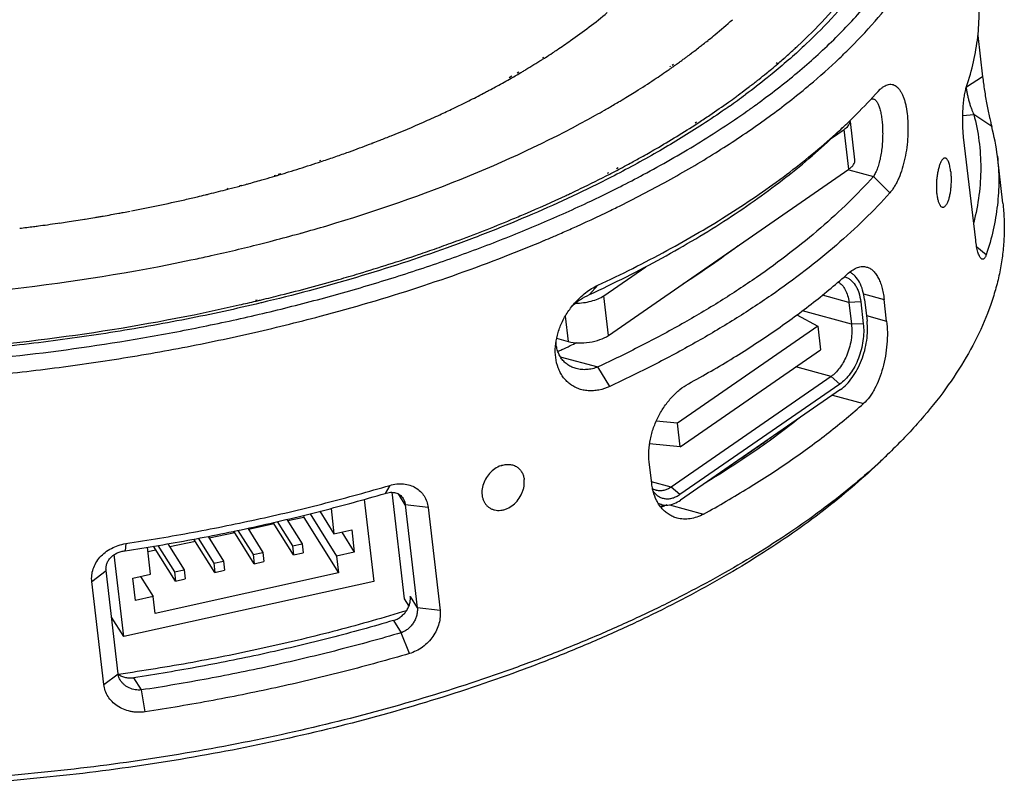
# Model space of a CAD drawing. Header units: inches. Extents: x -68 to 187, y 12 to 135.
# Tile 4 of 10: x -43 to -19, y 62 to 81. Entities that reach past the tile are written whole.
import ezdxf

# ---------------------------------------------------------------- set-up
doc = ezdxf.new("R2010")
doc.units = ezdxf.units.IN
doc.header["$LTSCALE"] = 1.21
doc.header["$MEASUREMENT"] = 0
doc.layers.get('0').update_dxf_attribs({"linetype": 'CONTINUOUS'})

msp = doc.modelspace()

# ---------------------------------------------------------------- linework, layer by layer
at = {"color": 7, "linetype": 'Continuous'}
for p, q in [((-26.351, 80.116), (-26.325, 80.134)), ((-26.349, 80.115), (-26.325, 80.134)), ((-19.778, 80.231), (-19.66, 79.224)), ((-30.374, 79.695), (-30.351, 79.709)), ((-30.333, 79.683), (-30.311, 79.697)), ((-23.15, 79.675), (-23.108, 79.717)), ((-23.15, 79.675), (-23.107, 79.717)), ((-27.279, 79.474), (-27.264, 79.485)), ((-27.221, 79.459), (-27.207, 79.47)), ((-27.22, 79.515), (-27.192, 79.535)), ((-27.163, 79.5), (-27.136, 79.52)), ((-24.69, 79.551), (-24.666, 79.574)), ((-24.652, 79.544), (-24.625, 79.566)), ((-31.188, 79.212), (-31.128, 79.247)), ((-31.142, 79.195), (-31.08, 79.23)), ((-31, 79.323), (-30.959, 79.347)), ((-30.95, 79.306), (-30.909, 79.33)), ((-19.66, 79.224), (-20.055, 78.976)), ((-22.205, 78.872), (-22.155, 78.924)), ((-28.492, 78.635), (-28.441, 78.67)), ((-28.492, 78.635), (-28.436, 78.669)), ((-20.143, 78.288), (-19.876, 78.311)), ((-19.439, 78.016), (-19.876, 78.311)), ((-26.659, 78.107), (-26.625, 78.13)), ((-26.61, 78.092), (-26.575, 78.115)), ((-23.338, 77.734), (-23.03, 77.947)), ((-23.231, 77.834), (-22.921, 78.131)), ((-22.917, 76.977), (-23.03, 77.947)), ((-22.887, 78.128), (-22.884, 78.165)), ((-22.772, 77.207), (-22.88, 78.135)), ((-19.829, 75.248), (-20.122, 77.759)), ((-34.538, 77.607), (-34.511, 77.616)), ((-34.537, 77.606), (-34.511, 77.616)), ((-19.167, 76.145), (-19.301, 77.291)), ((-35.803, 77.188), (-35.779, 77.196)), ((-35.771, 77.163), (-35.747, 77.171)), ((-28.578, 76.993), (-28.533, 77.016)), ((-28.526, 76.971), (-28.481, 76.995)), ((-28.481, 76.995), (-28.433, 77.02)), ((-36.956, 76.79), (-36.9, 76.807)), ((-36.914, 76.821), (-36.886, 76.83)), ((-36.9, 76.807), (-36.871, 76.816)), ((-36.816, 76.853), (-36.754, 76.874)), ((-36.799, 76.837), (-36.735, 76.856)), ((-36.617, 76.892), (-36.563, 76.908)), ((-28.796, 76.879), (-28.768, 76.893)), ((-28.775, 72.925), (-22.917, 76.977)), ((-28.744, 76.857), (-28.716, 76.871)), ((-22.921, 76.963), (-22.32, 76.8)), ((-21.917, 76.404), (-22.32, 76.8)), ((-38.062, 76.509), (-38.042, 76.514)), ((-37.761, 76.58), (-37.715, 76.591)), ((-37.75, 76.567), (-37.704, 76.579)), ((-38.045, 76.489), (-38.026, 76.494)), ((-41.332, 75.792), (-41.279, 75.801)), ((-42.184, 75.66), (-42.143, 75.666)), ((-41.536, 75.759), (-41.521, 75.761)), ((-30.347, 75.235), (-30.343, 75.237)), ((-30.347, 75.235), (-30.343, 75.237)), ((-19.572, 74.892), (-19.803, 75.077)), ((-38.945, 74.764), (-38.844, 74.785)), ((-28.888, 73.894), (-27.867, 74.601)), ((-29.031, 74.15), (-29.238, 73.919)), ((-28.775, 72.925), (-28.888, 73.894)), ((-22.916, 73.731), (-23.563, 73.906)), ((-22.561, 73.94), (-22.058, 73.804)), ((-37.372, 73.782), (-37.334, 73.79)), ((-37.359, 73.763), (-37.321, 73.772)), ((-37.221, 73.723), (-37.24, 73.718)), ((-37.221, 73.723), (-37.24, 73.719)), ((-22.628, 73.741), (-22.916, 73.731)), ((-22.916, 73.731), (-22.854, 73.202)), ((-22.628, 73.741), (-22.566, 73.212)), ((-22.536, 73.804), (-22.474, 73.275)), ((-21.997, 73.275), (-22.058, 73.804)), ((-29.824, 73.397), (-29.752, 72.778)), ((-24.182, 73.428), (-23.673, 73.15)), ((-22.854, 73.202), (-24.05, 73.525)), ((-22.49, 73.409), (-21.997, 73.275)), ((-23.673, 73.15), (-27.094, 70.784)), ((-23.673, 73.15), (-23.607, 72.577)), ((-22.566, 73.212), (-22.854, 73.202)), ((-30.035, 72.855), (-29.752, 72.778)), ((-27.027, 70.211), (-23.607, 72.577)), ((-29.946, 72.404), (-29.033, 72.157)), ((-28.743, 71.682), (-29.033, 72.157)), ((-23.351, 71.925), (-24.213, 72.158)), ((-23.351, 71.925), (-27.244, 69.231)), ((-23.139, 71.739), (-27.032, 69.046)), ((-23.139, 71.739), (-23.351, 71.925)), ((-23.124, 71.607), (-27.017, 68.914)), ((-23.319, 71.472), (-22.561, 71.267)), ((-27.094, 70.784), (-27.612, 70.833)), ((-27.027, 70.211), (-27.094, 70.784)), ((-27.027, 70.211), (-27.773, 70.282)), ((-27.72, 69.316), (-27.782, 69.845)), ((-22.207, 69.8), (-21.975, 70.023)), ((-27.244, 69.231), (-27.726, 69.362)), ((-34.099, 69.272), (-34.216, 69.075)), ((-34.051, 69.104), (-33.748, 66.508)), ((-27.032, 69.046), (-27.244, 69.231)), ((-34.725, 68.93), (-34.492, 66.93)), ((-33.724, 68.801), (-33.887, 69.062)), ((-35.803, 68.641), (-35.459, 68.091)), ((-35.531, 68.71), (-35.459, 68.091)), ((-33.724, 68.801), (-33.431, 66.29)), ((-33.168, 68.735), (-33.724, 68.801)), ((-33.168, 68.735), (-32.875, 66.223)), ((-27.483, 68.806), (-27.557, 68.826)), ((-27.286, 68.799), (-26.455, 68.574)), ((-36.445, 67.576), (-36.94, 68.365)), ((-36.842, 68.388), (-36.471, 67.796)), ((-36.605, 68.444), (-36.232, 67.849)), ((-36.196, 68.49), (-36.581, 68.405)), ((-36.202, 68.54), (-36.196, 68.49)), ((-36.196, 68.49), (-35.347, 67.138)), ((-36.043, 68.58), (-35.395, 67.548)), ((-37.878, 68.119), (-38.498, 67.983)), ((-37.404, 67.364), (-37.901, 68.156)), ((-37.801, 68.176), (-37.43, 67.585)), ((-37.56, 68.227), (-37.19, 67.638)), ((-36.919, 68.331), (-37.539, 68.194)), ((-35.459, 68.091), (-35.027, 68.186)), ((-35.271, 68.132), (-34.964, 67.643)), ((-35.027, 68.186), (-34.964, 67.643)), ((-38.836, 67.908), (-39.457, 67.771)), ((-38.363, 67.153), (-38.872, 67.964)), ((-38.771, 67.983), (-38.389, 67.373)), ((-38.527, 68.03), (-38.149, 67.426)), ((-40.533, 67.853), (-40.544, 67.68)), ((-39.926, 67.106), (-40.003, 67.766)), ((-39.795, 67.696), (-39.99, 67.653)), ((-39.322, 66.942), (-39.854, 67.79)), ((-39.752, 67.807), (-39.347, 67.162)), ((-39.506, 67.85), (-39.108, 67.215)), ((-37.43, 67.585), (-37.19, 67.638)), ((-37.19, 67.638), (-37.165, 67.417)), ((-36.471, 67.796), (-36.232, 67.849)), ((-36.471, 67.796), (-36.445, 67.576)), ((-36.232, 67.849), (-36.206, 67.629)), ((-34.964, 67.643), (-35.395, 67.548)), ((-40.58, 65.587), (-40.813, 67.584)), ((-38.389, 67.373), (-38.149, 67.426)), ((-38.149, 67.426), (-38.123, 67.206)), ((-37.43, 67.585), (-37.404, 67.364)), ((-37.404, 67.364), (-37.165, 67.417)), ((-36.445, 67.576), (-36.206, 67.629)), ((-35.395, 67.548), (-35.347, 67.138)), ((-41.357, 66.928), (-41.01, 67.194)), ((-40.717, 64.683), (-41.01, 67.194)), ((-39.347, 67.162), (-39.108, 67.215)), ((-39.347, 67.162), (-39.322, 66.942)), ((-39.108, 67.215), (-39.082, 66.994)), ((-38.389, 67.373), (-38.363, 67.153)), ((-38.363, 67.153), (-38.123, 67.206)), ((-41.064, 64.417), (-41.357, 66.928)), ((-34.492, 66.93), (-40.58, 65.587)), ((-40.358, 67.01), (-39.926, 67.106)), ((-40.294, 66.468), (-40.358, 67.01)), ((-40.17, 67.052), (-39.863, 66.563)), ((-35.347, 67.138), (-39.815, 66.152)), ((-39.322, 66.942), (-39.082, 66.994)), ((-39.863, 66.563), (-40.294, 66.468)), ((-39.815, 66.152), (-39.863, 66.563)), ((-33.748, 66.508), (-33.634, 66.327)), ((-33.601, 66.561), (-33.431, 66.29)), ((-32.875, 66.223), (-33.431, 66.29)), ((-40.58, 65.587), (-40.878, 66.063)), ((-34.008, 65.981), (-33.82, 65.682)), ((-33.621, 65.174), (-33.82, 65.682)), ((-41.064, 64.417), (-40.717, 64.683)), ((-40.148, 64.287), (-40.335, 64.585)), ((-40.055, 63.755), (-40.148, 64.287))]:
    msp.add_line(p, q, dxfattribs=at)
for centre, radius, start, end in [((-36.419, 92.649), 16.079, 308.2462, 308.7819), ((-39.525, 94.098), 17.097, 303.3109, 303.7751), ((-36.977, 93.365), 16.986, 307.1926, 307.3559), ((-36.825, 93.167), 16.736, 307.3551, 307.8621), ((-36.624, 92.908), 16.409, 307.8625, 308.2467), ((-34.431, 91.008), 15.069, 311.156, 312.5235), ((-34.064, 90.605), 14.524, 312.5329, 312.7465), ((-33.977, 90.511), 14.396, 312.7465, 312.9754), ((-40.425, 95.509), 18.77, 300.9092, 302.3042), ((-40.01, 94.847), 17.989, 302.3152, 302.5449), ((-39.774, 94.478), 17.551, 302.6285, 303.3099), ((-37.508, 94.079), 17.876, 305.9697, 306.2759), ((-37.377, 93.9), 17.655, 306.276, 306.5316), ((-37.209, 93.673), 17.372, 306.531, 307.0043), ((-37.057, 93.471), 17.119, 307.005, 307.1926), ((-34.774, 91.401), 15.59, 310.6163, 311.1581), ((-32.982, 90.01), 14.264, 313.813, 314.5786), ((-40.742, 96.036), 19.385, 300.6358, 300.9125), ((-38.463, 95.435), 19.535, 303.583, 304.8668), ((-38.032, 94.811), 18.777, 304.8757, 305.1529), ((-37.901, 94.625), 18.549, 305.2078, 305.3719), ((-37.731, 94.386), 18.255, 305.4774, 305.8228), ((-37.615, 94.225), 18.057, 305.8231, 305.97), ((-35.355, 92.088), 16.49, 309.2365, 309.7903), ((-35.088, 91.767), 16.073, 309.7897, 310.4892), ((-41.497, 97.347), 20.898, 298.6147, 299.7034), ((-41.029, 96.524), 19.951, 299.9111, 300.3419), ((-40.837, 96.196), 19.571, 300.4829, 300.636), ((-39.147, 96.47), 20.775, 302.1023, 303.574), ((-35.911, 92.778), 17.376, 308.1418, 308.427), ((-35.655, 92.456), 16.965, 308.425, 309.2352), ((-41.942, 98.165), 21.829, 297.9349, 298.1723), ((-41.793, 97.888), 21.515, 298.1718, 298.6161), ((-36.41, 93.421), 18.19, 306.9891, 307.5103), ((-36.225, 93.181), 17.887, 307.5111, 307.7475), ((-36.073, 92.985), 17.639, 307.7471, 308.1416), ((-42.388, 99.019), 22.793, 296.6185, 297.6342), ((-42.058, 98.384), 22.077, 297.6396, 297.9348), ((-39.698, 97.349), 21.812, 301.0835, 302.1024), ((-37.081, 94.326), 19.317, 305.5641, 306.2265), ((-36.95, 94.279), 19.297, 305.2121, 306.6444), ((-36.726, 93.842), 18.716, 306.226, 306.9879), ((-43.256, 100.792), 24.766, 294.7628, 295.5944), ((-42.868, 99.98), 23.867, 295.595, 296.6145), ((-40.53, 98.747), 23.439, 299.8319, 300.1537), ((-40.237, 98.244), 22.857, 300.1518, 300.9202), ((-37.721, 95.229), 20.424, 303.9828, 305.5519), ((-37.07, 94.946), 20.256, 305.1653, 305.9201), ((-36.778, 94.54), 19.756, 305.9231, 306.2217), ((-43.663, 101.676), 25.74, 293.7885, 294.7619), ((-40.777, 99.18), 23.938, 299.2362, 299.8309), ((-38.281, 96.059), 21.425, 303.12, 303.9845), ((-44.325, 103.191), 27.393, 291.9983, 293.7759), ((-33.313, 88.966), 15.013, 312.1675, 313.8024), ((-23.056, 78.163), 0.173, 341.8379, 348.4272), ((-24.409, 76.693), 5.143, 6.6691, 14.9083), ((-44.739, 104.21), 28.493, 291.4106, 292.0023), ((-45.253, 105.544), 29.923, 290.0082, 290.9846), ((-44.922, 104.676), 28.993, 291.0435, 291.4113), ((-45.834, 107.171), 31.651, 288.5834, 289.2255), ((-45.603, 106.511), 30.951, 289.2256, 289.8268), ((-45.451, 106.088), 30.502, 289.8278, 290.0097), ((-40.852, 100.322), 26.404, 298.5318, 299.1871), ((-46.282, 108.531), 33.082, 287.0839, 288.044), ((-46.047, 107.807), 32.321, 288.0457, 288.5379), ((-41.174, 100.912), 27.076, 298.069, 298.5326), ((-46.675, 109.828), 34.437, 285.9349, 286.3937), ((-46.56, 109.438), 34.031, 286.5426, 286.669), ((-46.483, 109.181), 33.763, 286.7807, 286.9903), ((-41.556, 101.632), 27.892, 297.4103, 297.8515), ((-41.602, 102.428), 29.011, 296.8662, 298.1269), ((-47.028, 111.101), 35.759, 284.5808, 285.038), ((-46.92, 110.702), 35.345, 285.1147, 285.3353), ((-46.809, 110.298), 34.926, 285.3346, 285.9345), ((-42.473, 104.16), 30.949, 295.2211, 296.8544), ((-47.386, 112.538), 37.24, 282.8698, 283.3574), ((-47.313, 112.231), 36.924, 283.3576, 283.6703), ((-47.268, 112.047), 36.735, 283.6705, 283.8129), ((-47.175, 111.672), 36.348, 283.8119, 284.548), ((-42.917, 104.375), 30.954, 295.065, 295.2919), ((-47.585, 113.433), 38.157, 280.87, 282.8624), ((-42.335, 103.99), 31.15, 295.9112, 296.2332), ((-47.81, 114.65), 39.394, 279.1855, 279.4653), ((-47.79, 114.528), 39.271, 279.5433, 279.6918), ((-47.778, 114.461), 39.203, 279.6918, 279.8372), ((-47.747, 114.28), 39.019, 279.8368, 280.4082), ((-47.71, 114.077), 38.813, 280.4085, 280.5682), ((-47.686, 113.951), 38.684, 280.5681, 280.8252), ((-47.873, 115.066), 39.815, 276.8644, 277.3582), ((-47.873, 115.063), 39.812, 277.3582, 277.5266), ((-47.871, 115.047), 39.796, 277.5265, 277.8437), ((-47.865, 115.005), 39.753, 277.8437, 278.2153), ((-47.854, 114.933), 39.681, 278.2753, 278.5446), ((-47.836, 114.813), 39.559, 278.5444, 279.1641), ((-47.148, 114.434), 40.506, 285.607, 286.5113), ((-47.458, 115.549), 41.662, 284.523, 285.4192), ((-47.312, 115.014), 41.108, 285.4207, 285.6088), ((-44.082, 107.821), 35.362, 292.8629, 293.2363), ((-43.904, 107.405), 34.91, 293.2369, 293.476), ((-47.61, 116.132), 42.266, 284.1561, 284.5243), ((-44.621, 109.115), 36.763, 291.4687, 292.8469), ((-46.024, 111.998), 39.19, 288.7914, 289.4776), ((-48.102, 119.11), 46.602, 282.8149, 283.3288), ((-48.014, 118.735), 46.217, 283.3767, 283.4953), ((-42.514, 99.711), 29.916, 294.9134, 295.353), ((-42.301, 99.263), 29.419, 295.3526, 295.7071), ((-42.696, 100.103), 30.347, 294.7162, 294.9144), ((-32.183, 80.663), 14.746, 312.571, 313.8135), ((-27.368, 69.23), 0.439, 243.0512, 254.8109), ((-40.155, 92.26), 26.697, 298.2871, 298.483)]:
    msp.add_arc(centre, radius, start, end, dxfattribs=at)
for points, knots in [([(-25.104, 78.603), (-24.765, 78.851), (-24.121, 79.355), (-23.24, 80.156), (-22.478, 80.976), (-21.838, 81.81), (-21.325, 82.654), (-21.002, 83.372), (-20.813, 83.944), (-20.707, 84.366), (-20.634, 84.788), (-20.595, 85.207), (-20.59, 85.624), (-20.618, 86.037), (-20.68, 86.446), (-20.776, 86.851), (-20.906, 87.251), (-21.068, 87.645), (-21.264, 88.033), (-21.572, 88.548), (-22.044, 89.174), (-22.727, 89.88), (-23.532, 90.547), (-24.127, 90.951), (-24.442, 91.147)], [0, 0, 0, 0, 0.080467, 0.156296, 0.227529, 0.294331, 0.357012, 0.416052, 0.444424, 0.472151, 0.499343, 0.526122, 0.552618, 0.578964, 0.605299, 0.631761, 0.658487, 0.685606, 0.713241, 0.741505, 0.800285, 0.86266, 0.929123, 1, 1, 1, 1]), ([(-24.164, 79.978), (-23.702, 80.409), (-22.878, 81.283), (-21.934, 82.715), (-21.375, 84.173), (-21.273, 85.167), (-21.295, 85.641)], [0, 0, 0, 0, 0.289638, 0.548592, 0.782274, 1, 1, 1, 1]), ([(-22.97, 79.849), (-22.731, 80.085), (-22.282, 80.56), (-21.687, 81.305), (-21.268, 81.941), (-20.986, 82.453), (-20.746, 82.952), (-20.508, 83.578), (-20.354, 84.217), (-20.286, 84.723), (-20.262, 85.098), (-20.265, 85.47), (-20.284, 85.716), (-20.299, 85.839)], [0, 0, 0, 0, 0.148298, 0.288418, 0.420811, 0.484336, 0.546207, 0.665453, 0.779804, 0.835625, 0.890788, 0.945506, 1, 1, 1, 1]), ([(-21.151, 85.101), (-21.159, 84.98), (-21.184, 84.736), (-21.268, 84.245), (-21.441, 83.626), (-21.748, 82.89), (-22.156, 82.157), (-22.663, 81.43), (-23.266, 80.713), (-23.962, 80.007), (-24.472, 79.559), (-24.741, 79.337)], [0, 0, 0, 0, 0.05225, 0.105223, 0.214017, 0.327766, 0.447547, 0.574181, 0.708253, 0.850131, 1, 1, 1, 1]), ([(-20.05, 78.99), (-19.984, 79.189), (-19.871, 79.588), (-19.768, 80.193), (-19.733, 80.795), (-19.756, 81.192), (-19.779, 81.389)], [0, 0, 0, 0, 0.258579, 0.509905, 0.75623, 1, 1, 1, 1]), ([(-30.02, 79.887), (-29.912, 79.96), (-29.494, 80.246), (-29.09, 80.552), (-28.801, 80.792)], [0, 0, 0, 0, 0.257942, 1, 1, 1, 1]), ([(-26.325, 80.134), (-26.275, 80.174), (-26.082, 80.332), (-25.892, 80.495), (-25.753, 80.619)], [0, 0, 0, 0, 0.253772, 1, 1, 1, 1]), ([(-24.131, 78.817), (-24.045, 78.887), (-23.709, 79.163), (-23.384, 79.452), (-23.15, 79.675)], [0, 0, 0, 0, 0.256028, 1, 1, 1, 1]), ([(-24.741, 79.337), (-24.796, 79.292), (-25.024, 79.107), (-25.256, 78.928), (-25.433, 78.796)], [0, 0, 0, 0, 0.246184, 1, 1, 1, 1]), ([(-19.66, 79.224), (-19.654, 79.17), (-19.64, 79.061), (-19.607, 78.836), (-19.567, 78.61), (-19.525, 78.392), (-19.494, 78.247), (-19.466, 78.123), (-19.448, 78.049), (-19.439, 78.016)], [0, 0, 0, 0, 0.130774, 0.270125, 0.555269, 0.690365, 0.812967, 0.917724, 1, 1, 1, 1]), ([(-22.155, 78.924), (-22.136, 78.941), (-22.098, 78.973), (-22.039, 79.011), (-21.98, 79.036), (-21.922, 79.048), (-21.866, 79.045), (-21.812, 79.028), (-21.762, 78.999), (-21.716, 78.957), (-21.674, 78.903), (-21.635, 78.839), (-21.601, 78.765), (-21.57, 78.682), (-21.544, 78.59), (-21.514, 78.454), (-21.488, 78.266), (-21.475, 78.026), (-21.48, 77.77), (-21.505, 77.507), (-21.549, 77.245), (-21.613, 76.993), (-21.683, 76.798), (-21.749, 76.656), (-21.801, 76.562), (-21.856, 76.478), (-21.896, 76.427), (-21.917, 76.404)], [0, 0, 0, 0, 0.024386, 0.046319, 0.066091, 0.084208, 0.101396, 0.118516, 0.136409, 0.155746, 0.176974, 0.200339, 0.225938, 0.253766, 0.283753, 0.315789, 0.385428, 0.461424, 0.542227, 0.625942, 0.710245, 0.792437, 0.869682, 0.905646, 0.939472, 0.970974, 1, 1, 1, 1]), ([(-20.122, 77.759), (-20.129, 77.812), (-20.138, 77.922), (-20.145, 78.091), (-20.145, 78.265), (-20.138, 78.438), (-20.124, 78.602), (-20.105, 78.752), (-20.085, 78.864), (-20.066, 78.941), (-20.056, 78.975), (-20.05, 78.99)], [0, 0, 0, 0, 0.129357, 0.267157, 0.408981, 0.549934, 0.684719, 0.807916, 0.91443, 0.96008, 1, 1, 1, 1]), ([(-20.06, 78.961), (-20.056, 78.931), (-20.047, 78.871), (-20.029, 78.78), (-20.007, 78.687), (-19.982, 78.596), (-19.956, 78.51), (-19.928, 78.432), (-19.902, 78.366), (-19.884, 78.327), (-19.876, 78.311)], [0, 0, 0, 0, 0.130662, 0.269337, 0.41165, 0.552734, 0.687315, 0.809994, 0.915676, 1, 1, 1, 1]), ([(-28.565, 76.047), (-28.147, 76.254), (-27.336, 76.676), (-26.18, 77.354), (-25.112, 78.061), (-24.447, 78.562), (-24.131, 78.817)], [0, 0, 0, 0, 0.267194, 0.523284, 0.767691, 1, 1, 1, 1]), ([(-22.921, 78.131), (-22.858, 78.191), (-22.612, 78.432), (-22.375, 78.681), (-22.205, 78.872)], [0, 0, 0, 0, 0.255344, 1, 1, 1, 1]), ([(-22.373, 78.691), (-22.364, 78.693), (-22.348, 78.695), (-22.331, 78.692), (-22.323, 78.69)], [0, 0, 0, 0, 0.506861, 1, 1, 1, 1]), ([(-22.323, 78.69), (-22.314, 78.688), (-22.297, 78.681), (-22.273, 78.664), (-22.251, 78.641), (-22.23, 78.612), (-22.211, 78.577), (-22.193, 78.537), (-22.176, 78.493), (-22.155, 78.424), (-22.133, 78.329), (-22.114, 78.203), (-22.1, 78.064), (-22.094, 77.916), (-22.094, 77.761), (-22.102, 77.602), (-22.118, 77.443), (-22.142, 77.289), (-22.174, 77.143), (-22.214, 77.011), (-22.261, 76.897), (-22.3, 76.829), (-22.32, 76.8)], [0, 0, 0, 0, 0.013374, 0.027792, 0.043753, 0.061566, 0.081393, 0.103288, 0.127241, 0.153196, 0.21074, 0.27509, 0.345255, 0.420138, 0.498489, 0.57885, 0.659513, 0.738546, 0.813906, 0.883624, 0.946037, 1, 1, 1, 1]), ([(-25.823, 78.513), (-25.882, 78.471), (-26.122, 78.304), (-26.365, 78.142), (-26.55, 78.023)], [0, 0, 0, 0, 0.246702, 1, 1, 1, 1]), ([(-35.636, 75.599), (-34.456, 75.949), (-32.218, 76.725), (-30.075, 77.738), (-29.086, 78.291)], [0, 0, 0, 0, 0.520741, 1, 1, 1, 1]), ([(-27.926, 76.843), (-27.48, 77.082), (-26.623, 77.57), (-25.797, 78.11), (-25.404, 78.387)], [0, 0, 0, 0, 0.513036, 1, 1, 1, 1]), ([(-19.876, 78.311), (-19.819, 78.098), (-19.734, 77.667), (-19.691, 77.006), (-19.735, 76.338), (-19.821, 75.895), (-19.877, 75.675)], [0, 0, 0, 0, 0.247263, 0.494181, 0.744048, 1, 1, 1, 1]), ([(-26.55, 78.023), (-26.891, 77.802), (-27.601, 77.371), (-28.331, 76.975), (-28.708, 76.781)], [0, 0, 0, 0, 0.489546, 1, 1, 1, 1]), ([(-27.976, 77.27), (-27.857, 77.336), (-27.395, 77.599), (-26.942, 77.876), (-26.61, 78.092)], [0, 0, 0, 0, 0.255326, 1, 1, 1, 1]), ([(-23.03, 77.947), (-23.013, 77.958), (-22.957, 78.002), (-22.908, 78.06), (-22.892, 78.109)], [0, 0, 0, 0, 0.28989, 1, 1, 1, 1]), ([(-29.238, 73.919), (-28.935, 74.06), (-28.341, 74.348), (-27.477, 74.802), (-26.654, 75.273), (-25.875, 75.758), (-25.142, 76.256), (-24.456, 76.767), (-23.819, 77.289), (-23.421, 77.651), (-23.231, 77.834)], [0, 0, 0, 0, 0.139402, 0.274986, 0.406569, 0.533992, 0.657127, 0.775874, 0.890173, 1, 1, 1, 1]), ([(-29.031, 74.15), (-28.462, 74.414), (-27.631, 74.83), (-26.567, 75.43), (-25.818, 75.887), (-25.11, 76.356), (-24.442, 76.837), (-23.818, 77.328), (-23.424, 77.667), (-23.235, 77.839)], [0, 0, 0, 0, 0.272932, 0.40398, 0.531211, 0.654508, 0.773776, 0.888952, 1, 1, 1, 1]), ([(-20.576, 77.248), (-20.581, 77.248), (-20.593, 77.247), (-20.611, 77.238), (-20.628, 77.224), (-20.645, 77.205), (-20.662, 77.18), (-20.678, 77.151), (-20.693, 77.116), (-20.714, 77.062), (-20.737, 76.985), (-20.758, 76.883), (-20.775, 76.772), (-20.784, 76.657), (-20.787, 76.541), (-20.783, 76.43), (-20.772, 76.326), (-20.757, 76.247), (-20.741, 76.192), (-20.728, 76.156), (-20.714, 76.125), (-20.699, 76.099), (-20.683, 76.078), (-20.666, 76.062), (-20.648, 76.052), (-20.636, 76.05), (-20.63, 76.049)], [0, 0, 0, 0, 0.012962, 0.02728, 0.043893, 0.063342, 0.085877, 0.111557, 0.140324, 0.17203, 0.243361, 0.323392, 0.409444, 0.498547, 0.587599, 0.673517, 0.753391, 0.824638, 0.85637, 0.885233, 0.911103, 0.933943, 0.953839, 0.971061, 0.986151, 1, 1, 1, 1]), ([(-20.44, 76.931), (-20.443, 76.954), (-20.449, 76.997), (-20.461, 77.059), (-20.475, 77.113), (-20.491, 77.159), (-20.509, 77.196), (-20.527, 77.221), (-20.542, 77.235), (-20.553, 77.242), (-20.564, 77.247), (-20.572, 77.248), (-20.576, 77.248)], [0, 0, 0, 0, 0.189108, 0.362417, 0.51749, 0.652484, 0.766421, 0.859681, 0.899389, 0.935281, 0.96837, 1, 1, 1, 1]), ([(-19.301, 77.291), (-19.278, 77.094), (-19.255, 76.697), (-19.29, 76.095), (-19.393, 75.49), (-19.505, 75.091), (-19.572, 74.892)], [0, 0, 0, 0, 0.24377, 0.490095, 0.741421, 1, 1, 1, 1]), ([(-22.917, 76.977), (-22.893, 76.993), (-22.851, 77.027), (-22.802, 77.085), (-22.773, 77.146), (-22.769, 77.188), (-22.772, 77.208)], [0, 0, 0, 0, 0.302693, 0.566397, 0.794568, 1, 1, 1, 1]), ([(-28.708, 76.781), (-29.018, 76.622), (-29.653, 76.31), (-30.633, 75.87), (-31.652, 75.451), (-33.072, 74.917), (-34.925, 74.313), (-36.445, 73.908), (-37.221, 73.723)], [0, 0, 0, 0, 0.115326, 0.233883, 0.355458, 0.479821, 0.735892, 1, 1, 1, 1]), ([(-29.693, 76.388), (-29.612, 76.426), (-29.294, 76.578), (-28.978, 76.736), (-28.744, 76.857)], [0, 0, 0, 0, 0.252768, 1, 1, 1, 1]), ([(-22.32, 76.8), (-22.515, 76.582), (-22.93, 76.149), (-23.609, 75.527), (-24.358, 74.919), (-25.173, 74.325), (-26.052, 73.749), (-26.992, 73.193), (-27.989, 72.657), (-28.679, 72.321), (-29.033, 72.157)], [0, 0, 0, 0, 0.106732, 0.218772, 0.336159, 0.45886, 0.586773, 0.719745, 0.85757, 1, 1, 1, 1]), ([(-20.44, 76.931), (-20.436, 76.895), (-20.43, 76.821), (-20.427, 76.707), (-20.431, 76.591), (-20.441, 76.477), (-20.457, 76.369), (-20.478, 76.272), (-20.501, 76.2), (-20.522, 76.151), (-20.533, 76.13), (-20.539, 76.12)], [0, 0, 0, 0, 0.131678, 0.271033, 0.413153, 0.553011, 0.685729, 0.806819, 0.912473, 0.958622, 1, 1, 1, 1]), ([(-31.142, 75.747), (-31.028, 75.794), (-30.579, 75.983), (-30.133, 76.182), (-29.804, 76.336)], [0, 0, 0, 0, 0.25327, 1, 1, 1, 1]), ([(-21.917, 76.404), (-22.115, 76.182), (-22.537, 75.742), (-23.228, 75.11), (-23.989, 74.491), (-24.818, 73.887), (-25.712, 73.302), (-26.667, 72.736), (-27.681, 72.191), (-28.383, 71.849), (-28.743, 71.682)], [0, 0, 0, 0, 0.106732, 0.218772, 0.336159, 0.45886, 0.586773, 0.719745, 0.85757, 1, 1, 1, 1]), ([(-51.985, 72.237), (-51.508, 72.202), (-50.543, 72.149), (-49.084, 72.115), (-47.604, 72.126), (-45.608, 72.202), (-43.104, 72.41), (-40.616, 72.764), (-38.648, 73.134), (-37.199, 73.453), (-35.778, 73.811), (-34.391, 74.208), (-33.044, 74.642), (-31.742, 75.111), (-30.49, 75.614), (-29.68, 75.975), (-29.285, 76.161)], [0, 0, 0, 0, 0.061749, 0.124537, 0.188171, 0.252452, 0.382123, 0.511909, 0.576333, 0.640166, 0.703207, 0.765262, 0.826143, 0.88567, 0.943675, 1, 1, 1, 1]), ([(-19.167, 76.145), (-19.153, 76.02), (-19.133, 75.767), (-19.131, 75.386), (-19.157, 75.003), (-19.211, 74.618), (-19.293, 74.231), (-19.44, 73.709), (-19.697, 73.053), (-20.111, 72.277), (-20.631, 71.507), (-21.255, 70.747), (-21.725, 70.263), (-21.975, 70.023)], [0, 0, 0, 0, 0.054222, 0.108677, 0.163594, 0.219195, 0.27569, 0.333276, 0.452366, 0.577767, 0.710427, 0.851026, 1, 1, 1, 1]), ([(-20.63, 76.049), (-20.626, 76.049), (-20.618, 76.05), (-20.602, 76.054), (-20.581, 76.066), (-20.559, 76.09), (-20.546, 76.109), (-20.539, 76.12)], [0, 0, 0, 0, 0.096463, 0.196273, 0.417481, 0.682529, 1, 1, 1, 1]), ([(-29.997, 75.385), (-29.889, 75.432), (-29.461, 75.621), (-29.037, 75.818), (-28.723, 75.971)], [0, 0, 0, 0, 0.253186, 1, 1, 1, 1]), ([(-32.957, 75.051), (-32.802, 75.106), (-32.192, 75.326), (-31.588, 75.561), (-31.142, 75.747)], [0, 0, 0, 0, 0.253549, 1, 1, 1, 1]), ([(-38.844, 74.785), (-38.712, 74.813), (-38.187, 74.928), (-37.664, 75.052), (-37.273, 75.15)], [0, 0, 0, 0, 0.251337, 1, 1, 1, 1]), ([(-25.615, 75.108), (-25.829, 74.947), (-26.27, 74.628), (-26.725, 74.327), (-26.959, 74.179)], [0, 0, 0, 0, 0.491222, 1, 1, 1, 1]), ([(-19.696, 74.797), (-19.704, 74.805), (-19.719, 74.824), (-19.739, 74.859), (-19.758, 74.904), (-19.775, 74.958), (-19.792, 75.02), (-19.812, 75.117), (-19.823, 75.194), (-19.829, 75.248)], [0, 0, 0, 0, 0.067944, 0.152992, 0.255559, 0.375145, 0.510769, 0.661153, 1, 1, 1, 1]), ([(-35.793, 73.394), (-34.995, 73.606), (-33.437, 74.064), (-31.907, 74.61), (-31.166, 74.902)], [0, 0, 0, 0, 0.508983, 1, 1, 1, 1]), ([(-35.341, 74.29), (-35.176, 74.337), (-34.526, 74.528), (-33.88, 74.734), (-33.4, 74.897)], [0, 0, 0, 0, 0.252703, 1, 1, 1, 1]), ([(-19.572, 74.892), (-19.576, 74.881), (-19.584, 74.859), (-19.598, 74.83), (-19.613, 74.807), (-19.629, 74.791), (-19.643, 74.782), (-19.655, 74.78), (-19.666, 74.78), (-19.681, 74.785), (-19.691, 74.793), (-19.696, 74.797)], [0, 0, 0, 0, 0.196956, 0.36534, 0.505769, 0.620865, 0.716322, 0.759967, 0.80296, 0.893491, 1, 1, 1, 1]), ([(-55.832, 74.498), (-54.54, 74.228), (-51.826, 73.848), (-47.623, 73.714), (-43.28, 73.997), (-40.38, 74.461), (-38.945, 74.764)], [0, 0, 0, 0, 0.232884, 0.482515, 0.741061, 1, 1, 1, 1]), ([(-22.932, 74.44), (-22.896, 74.472), (-22.84, 74.515), (-22.762, 74.559), (-22.705, 74.583), (-22.649, 74.598), (-22.593, 74.606), (-22.539, 74.604), (-22.504, 74.598), (-22.488, 74.593)], [0, 0, 0, 0, 0.293602, 0.427009, 0.552289, 0.670554, 0.783302, 0.892399, 1, 1, 1, 1]), ([(-22.488, 74.593), (-22.46, 74.586), (-22.405, 74.563), (-22.331, 74.508), (-22.264, 74.432), (-22.205, 74.338), (-22.154, 74.226), (-22.112, 74.099), (-22.079, 73.956), (-22.064, 73.856), (-22.058, 73.804)], [0, 0, 0, 0, 0.090147, 0.185934, 0.290986, 0.407646, 0.537065, 0.679419, 0.834122, 1, 1, 1, 1]), ([(-26.825, 71.747), (-26.454, 71.95), (-25.738, 72.366), (-24.72, 73.028), (-23.785, 73.713), (-23.206, 74.195), (-22.932, 74.44)], [0, 0, 0, 0, 0.26745, 0.523512, 0.767776, 1, 1, 1, 1]), ([(-23.031, 74.357), (-23.005, 74.351), (-22.953, 74.332), (-22.855, 74.271), (-22.774, 74.179), (-22.713, 74.066), (-22.659, 73.93), (-22.637, 73.818), (-22.628, 73.741)], [0, 0, 0, 0, 0.103419, 0.209476, 0.438504, 0.56555, 0.701636, 1, 1, 1, 1]), ([(-22.536, 73.804), (-22.545, 73.88), (-22.573, 74.024), (-22.649, 74.218), (-22.741, 74.349), (-22.829, 74.426), (-22.876, 74.455), (-22.9, 74.468)], [0, 0, 0, 0, 0.292838, 0.555774, 0.789059, 0.896692, 1, 1, 1, 1]), ([(-37.228, 73.794), (-37.069, 73.832), (-36.437, 73.987), (-35.809, 74.156), (-35.341, 74.29)], [0, 0, 0, 0, 0.25192, 1, 1, 1, 1]), ([(-29.6, 73.711), (-29.518, 73.804), (-29.343, 73.972), (-29.137, 74.101), (-29.031, 74.15)], [0, 0, 0, 0, 0.515542, 1, 1, 1, 1]), ([(-23.177, 74.229), (-23.141, 74.209), (-23.074, 74.152), (-22.997, 74.036), (-22.942, 73.893), (-22.922, 73.787), (-22.916, 73.731)], [0, 0, 0, 0, 0.211305, 0.445745, 0.708681, 1, 1, 1, 1]), ([(-29.659, 73.639), (-29.597, 73.7), (-29.465, 73.808), (-29.315, 73.888), (-29.238, 73.919)], [0, 0, 0, 0, 0.512002, 1, 1, 1, 1]), ([(-29.575, 73.712), (-29.447, 73.712), (-29.258, 73.736), (-29.031, 73.812), (-28.931, 73.864), (-28.888, 73.894)], [0, 0, 0, 0, 0.532709, 0.782143, 1, 1, 1, 1]), ([(-37.24, 73.718), (-37.842, 73.574), (-39.058, 73.31), (-40.903, 72.982), (-42.769, 72.722), (-44.645, 72.533), (-46.518, 72.415), (-48.375, 72.369), (-50.204, 72.396), (-51.411, 72.463), (-52.007, 72.509)], [0, 0, 0, 0, 0.124792, 0.250961, 0.377852, 0.504799, 0.631137, 0.75621, 0.879371, 1, 1, 1, 1]), ([(-52.007, 72.583), (-50.847, 72.492), (-48.483, 72.407), (-44.908, 72.549), (-41.313, 72.956), (-38.938, 73.402), (-37.766, 73.668)], [0, 0, 0, 0, 0.243481, 0.494582, 0.748418, 1, 1, 1, 1]), ([(-30.064, 72.658), (-30.057, 72.749), (-30.025, 72.935), (-29.946, 73.16), (-29.86, 73.337), (-29.758, 73.511), (-29.666, 73.634), (-29.6, 73.711)], [0, 0, 0, 0, 0.234371, 0.481687, 0.609383, 0.738905, 1, 1, 1, 1]), ([(-49.988, 71.731), (-49.4, 71.716), (-48.215, 71.707), (-46.43, 71.758), (-44.632, 71.874), (-42.83, 72.053), (-41.036, 72.295), (-39.26, 72.598), (-37.512, 72.961), (-36.362, 73.243), (-35.793, 73.394)], [0, 0, 0, 0, 0.123056, 0.247787, 0.373641, 0.500056, 0.626463, 0.752296, 0.876992, 1, 1, 1, 1]), ([(-22.566, 73.212), (-22.558, 73.145), (-22.552, 73.005), (-22.57, 72.792), (-22.614, 72.577), (-22.681, 72.368), (-22.77, 72.173), (-22.878, 71.999), (-22.999, 71.852), (-23.092, 71.772), (-23.139, 71.739)], [0, 0, 0, 0, 0.123773, 0.254225, 0.388292, 0.522594, 0.653743, 0.778605, 0.894585, 1, 1, 1, 1]), ([(-23.124, 71.607), (-23.07, 71.644), (-22.965, 71.735), (-22.827, 71.901), (-22.706, 72.098), (-22.605, 72.32), (-22.528, 72.556), (-22.479, 72.8), (-22.459, 73.041), (-22.465, 73.199), (-22.474, 73.275)], [0, 0, 0, 0, 0.105415, 0.221395, 0.346257, 0.477406, 0.611708, 0.745775, 0.876227, 1, 1, 1, 1]), ([(-22.854, 73.202), (-22.847, 73.139), (-22.842, 73.01), (-22.867, 72.746), (-22.923, 72.549), (-22.977, 72.424)], [0, 0, 0, 0, 0.237298, 0.487828, 1, 1, 1, 1]), ([(-21.997, 73.275), (-21.986, 73.185), (-21.975, 72.997), (-21.986, 72.711), (-22.023, 72.42), (-22.086, 72.136), (-22.173, 71.87), (-22.265, 71.666), (-22.35, 71.521), (-22.435, 71.397), (-22.509, 71.314), (-22.561, 71.267)], [0, 0, 0, 0, 0.127271, 0.261828, 0.399425, 0.535799, 0.667002, 0.789646, 0.846942, 0.901204, 1, 1, 1, 1]), ([(-29.752, 72.778), (-29.673, 72.757), (-29.5, 72.736), (-29.239, 72.751), (-28.989, 72.811), (-28.838, 72.881), (-28.775, 72.925)], [0, 0, 0, 0, 0.242388, 0.510964, 0.773622, 1, 1, 1, 1]), ([(-29.558, 72.116), (-29.594, 72.126), (-29.664, 72.151), (-29.761, 72.206), (-29.846, 72.274), (-29.917, 72.356), (-29.974, 72.448), (-30.016, 72.55), (-30.043, 72.659), (-30.05, 72.734), (-30.051, 72.773)], [0, 0, 0, 0, 0.128014, 0.25301, 0.375892, 0.497774, 0.619894, 0.74352, 0.869865, 1, 1, 1, 1]), ([(-28.743, 71.682), (-28.827, 71.643), (-28.958, 71.599), (-29.137, 71.575), (-29.267, 71.575), (-29.392, 71.592), (-29.51, 71.627), (-29.62, 71.678), (-29.72, 71.745), (-29.809, 71.825), (-29.885, 71.918), (-29.949, 72.022), (-30.018, 72.175), (-30.069, 72.389), (-30.071, 72.567), (-30.064, 72.658)], [0, 0, 0, 0, 0.136199, 0.201323, 0.26449, 0.325918, 0.385921, 0.444892, 0.503279, 0.561551, 0.620177, 0.679593, 0.740196, 0.866057, 1, 1, 1, 1]), ([(-22.977, 72.424), (-22.999, 72.371), (-23.049, 72.269), (-23.138, 72.131), (-23.238, 72.015), (-23.313, 71.951), (-23.351, 71.925)], [0, 0, 0, 0, 0.274437, 0.535341, 0.778183, 1, 1, 1, 1]), ([(-29.033, 72.157), (-29.076, 72.139), (-29.164, 72.111), (-29.299, 72.09), (-29.431, 72.09), (-29.517, 72.105), (-29.558, 72.116)], [0, 0, 0, 0, 0.261705, 0.515835, 0.761905, 1, 1, 1, 1]), ([(-27.782, 69.845), (-27.792, 69.934), (-27.797, 70.12), (-27.759, 70.401), (-27.679, 70.682), (-27.562, 70.953), (-27.412, 71.203), (-27.236, 71.424), (-27.041, 71.608), (-26.898, 71.706), (-26.825, 71.747)], [0, 0, 0, 0, 0.120909, 0.247879, 0.378757, 0.510955, 0.641714, 0.768326, 0.888371, 1, 1, 1, 1]), ([(-26.455, 68.574), (-26.084, 68.778), (-25.368, 69.193), (-24.35, 69.856), (-23.415, 70.541), (-22.835, 71.023), (-22.561, 71.267)], [0, 0, 0, 0, 0.26745, 0.523512, 0.767776, 1, 1, 1, 1]), ([(-24.127, 70.912), (-24.476, 70.631), (-25.218, 70.081), (-25.995, 69.583), (-26.402, 69.338)], [0, 0, 0, 0, 0.485591, 1, 1, 1, 1]), ([(-24.799, 70.447), (-24.878, 70.389), (-25.201, 70.155), (-25.531, 69.931), (-25.784, 69.766)], [0, 0, 0, 0, 0.245307, 1, 1, 1, 1]), ([(-22.208, 69.804), (-22.422, 69.607), (-22.872, 69.217), (-23.589, 68.657), (-24.363, 68.11), (-25.19, 67.579), (-26.068, 67.064), (-26.995, 66.567), (-27.968, 66.09), (-28.984, 65.633), (-30.041, 65.199), (-31.513, 64.646), (-33.434, 64.021), (-35.827, 63.384), (-38.302, 62.861), (-40.831, 62.458), (-43.385, 62.179), (-45.934, 62.028), (-48.449, 62.006), (-50.903, 62.114), (-52.892, 62.313), (-54.429, 62.538), (-55.537, 62.736), (-56.609, 62.964), (-57.308, 63.139), (-57.65, 63.232)], [0, 0, 0, 0, 0.023454, 0.047907, 0.073349, 0.09976, 0.127113, 0.155371, 0.184492, 0.214428, 0.245125, 0.276526, 0.341178, 0.407856, 0.475983, 0.544951, 0.614138, 0.682916, 0.750667, 0.816792, 0.880723, 0.911704, 0.941947, 0.971396, 1, 1, 1, 1]), ([(-22.207, 69.8), (-22.413, 69.602), (-22.848, 69.21), (-23.544, 68.645), (-24.298, 68.094), (-25.107, 67.558), (-25.968, 67.038), (-26.879, 66.536), (-27.837, 66.053), (-28.841, 65.591), (-29.885, 65.151), (-31.344, 64.589), (-33.252, 63.954), (-35.631, 63.305), (-38.097, 62.771), (-40.62, 62.357), (-43.17, 62.069), (-45.718, 61.91), (-48.234, 61.881), (-50.296, 61.967), (-51.904, 62.103), (-53.075, 62.237), (-54.216, 62.402), (-55.324, 62.599), (-56.395, 62.827), (-57.094, 63.002), (-57.436, 63.094)], [0, 0, 0, 0, 0.023155, 0.047326, 0.072505, 0.098676, 0.125813, 0.153881, 0.182839, 0.212639, 0.243227, 0.274546, 0.339112, 0.405802, 0.474025, 0.543161, 0.612572, 0.681613, 0.749648, 0.816061, 0.848477, 0.880273, 0.911382, 0.941744, 0.9713, 1, 1, 1, 1]), ([(-31.397, 69.752), (-31.448, 69.733), (-31.546, 69.68), (-31.673, 69.568), (-31.773, 69.429), (-31.838, 69.273), (-31.863, 69.113), (-31.848, 68.982), (-31.814, 68.89), (-31.779, 68.828), (-31.734, 68.774), (-31.699, 68.745), (-31.68, 68.732)], [0, 0, 0, 0, 0.127659, 0.261241, 0.39687, 0.530327, 0.658073, 0.778155, 0.835512, 0.891298, 0.945945, 1, 1, 1, 1]), ([(-31.397, 69.752), (-31.362, 69.764), (-31.291, 69.783), (-31.184, 69.787), (-31.083, 69.766), (-31.022, 69.736), (-30.995, 69.717)], [0, 0, 0, 0, 0.267981, 0.52194, 0.764267, 1, 1, 1, 1]), ([(-30.995, 69.717), (-30.972, 69.701), (-30.929, 69.662), (-30.878, 69.59), (-30.842, 69.506), (-30.83, 69.446), (-30.826, 69.414)], [0, 0, 0, 0, 0.238526, 0.48225, 0.735261, 1, 1, 1, 1]), ([(-34.099, 69.272), (-34.044, 69.288), (-33.933, 69.311), (-33.767, 69.313), (-33.61, 69.283), (-33.47, 69.221), (-33.351, 69.131), (-33.259, 69.016), (-33.195, 68.882), (-33.174, 68.784), (-33.168, 68.735)], [0, 0, 0, 0, 0.139471, 0.27335, 0.401192, 0.523644, 0.642377, 0.759744, 0.878265, 1, 1, 1, 1]), ([(-31.68, 68.732), (-31.66, 68.718), (-31.618, 68.694), (-31.548, 68.671), (-31.474, 68.66), (-31.397, 68.662), (-31.318, 68.678), (-31.213, 68.715), (-31.089, 68.792), (-30.966, 68.921), (-30.889, 69.051), (-30.848, 69.162), (-30.823, 69.274), (-30.82, 69.359), (-30.826, 69.414)], [0, 0, 0, 0, 0.054082, 0.108847, 0.164884, 0.222636, 0.282374, 0.344183, 0.473185, 0.607468, 0.742926, 0.809771, 0.875221, 1, 1, 1, 1]), ([(-27.686, 69.13), (-27.69, 69.145), (-27.704, 69.206), (-27.715, 69.269), (-27.72, 69.316)], [0, 0, 0, 0, 0.245329, 1, 1, 1, 1]), ([(-40.544, 67.68), (-40.001, 67.762), (-38.922, 67.944), (-37.323, 68.269), (-35.754, 68.643), (-34.724, 68.926), (-34.216, 69.075)], [0, 0, 0, 0, 0.254021, 0.505998, 0.75497, 1, 1, 1, 1]), ([(-40.533, 67.853), (-39.982, 67.937), (-38.885, 68.122), (-37.258, 68.452), (-35.663, 68.832), (-34.615, 69.12), (-34.099, 69.272)], [0, 0, 0, 0, 0.254021, 0.505998, 0.75497, 1, 1, 1, 1]), ([(-34.216, 69.075), (-34.174, 69.09), (-34.108, 69.105), (-34.02, 69.104), (-33.959, 69.093), (-33.903, 69.072), (-33.853, 69.042), (-33.81, 69.003), (-33.787, 68.973), (-33.777, 68.956)], [0, 0, 0, 0, 0.275011, 0.404736, 0.529256, 0.649475, 0.766815, 0.883039, 1, 1, 1, 1]), ([(-27.601, 69.149), (-27.61, 69.151), (-27.645, 69.162), (-27.678, 69.179), (-27.701, 69.195)], [0, 0, 0, 0, 0.247686, 1, 1, 1, 1]), ([(-27.102, 68.476), (-27.137, 68.485), (-27.204, 68.509), (-27.299, 68.559), (-27.388, 68.624), (-27.468, 68.702), (-27.539, 68.793), (-27.621, 68.932), (-27.665, 69.049), (-27.686, 69.13)], [0, 0, 0, 0, 0.116013, 0.232594, 0.350922, 0.472082, 0.596997, 0.726394, 1, 1, 1, 1]), ([(-27.032, 69.046), (-27.061, 69.026), (-27.119, 68.991), (-27.211, 68.955), (-27.302, 68.937), (-27.39, 68.937), (-27.475, 68.958), (-27.554, 68.997), (-27.625, 69.054), (-27.666, 69.101), (-27.685, 69.127)], [0, 0, 0, 0, 0.142123, 0.274268, 0.397977, 0.515912, 0.631464, 0.74841, 0.870307, 1, 1, 1, 1]), ([(-27.244, 69.231), (-27.273, 69.212), (-27.331, 69.177), (-27.423, 69.145), (-27.514, 69.134), (-27.573, 69.142), (-27.601, 69.149)], [0, 0, 0, 0, 0.277868, 0.533478, 0.771553, 1, 1, 1, 1]), ([(-33.777, 68.956), (-33.762, 68.934), (-33.739, 68.883), (-33.727, 68.829), (-33.724, 68.801)], [0, 0, 0, 0, 0.488779, 1, 1, 1, 1]), ([(-27.327, 68.793), (-27.274, 68.797), (-27.164, 68.825), (-27.065, 68.88), (-27.017, 68.914)], [0, 0, 0, 0, 0.473503, 1, 1, 1, 1]), ([(-27.354, 68.795), (-27.366, 68.79), (-27.411, 68.767), (-27.458, 68.748), (-27.494, 68.736)], [0, 0, 0, 0, 0.2544, 1, 1, 1, 1]), ([(-27.483, 68.806), (-27.458, 68.8), (-27.406, 68.791), (-27.353, 68.791), (-27.327, 68.793)], [0, 0, 0, 0, 0.494864, 1, 1, 1, 1]), ([(-26.455, 68.574), (-26.507, 68.545), (-26.614, 68.497), (-26.78, 68.454), (-26.945, 68.445), (-27.051, 68.462), (-27.102, 68.476)], [0, 0, 0, 0, 0.267654, 0.521409, 0.76415, 1, 1, 1, 1]), ([(-41.357, 66.928), (-41.363, 66.979), (-41.364, 67.084), (-41.329, 67.239), (-41.261, 67.388), (-41.162, 67.525), (-41.034, 67.645), (-40.883, 67.743), (-40.714, 67.815), (-40.594, 67.844), (-40.533, 67.853)], [0, 0, 0, 0, 0.112905, 0.228072, 0.346951, 0.470395, 0.598474, 0.730456, 0.864938, 1, 1, 1, 1]), ([(-41.01, 67.194), (-41.013, 67.223), (-41.014, 67.28), (-40.994, 67.365), (-40.955, 67.445), (-40.908, 67.505), (-40.863, 67.547), (-40.812, 67.587), (-40.74, 67.629), (-40.645, 67.664), (-40.578, 67.676), (-40.544, 67.68)], [0, 0, 0, 0, 0.113624, 0.228238, 0.34584, 0.467912, 0.530937, 0.595241, 0.72721, 0.862765, 1, 1, 1, 1]), ([(-34.008, 65.981), (-33.978, 65.99), (-33.918, 66.014), (-33.835, 66.065), (-33.76, 66.129), (-33.697, 66.205), (-33.648, 66.289), (-33.614, 66.379), (-33.597, 66.47), (-33.597, 66.531), (-33.601, 66.561)], [0, 0, 0, 0, 0.124326, 0.251455, 0.380215, 0.509204, 0.636932, 0.761984, 0.883222, 1, 1, 1, 1]), ([(-33.689, 66.219), (-34.249, 66.048), (-35.387, 65.724), (-37.126, 65.305), (-38.904, 64.948), (-40.105, 64.753), (-40.71, 64.667)], [0, 0, 0, 0, 0.244177, 0.493066, 0.745431, 1, 1, 1, 1]), ([(-33.431, 66.29), (-33.427, 66.261), (-33.427, 66.2), (-33.441, 66.109), (-33.472, 66.018), (-33.518, 65.93), (-33.578, 65.849), (-33.65, 65.778), (-33.731, 65.721), (-33.79, 65.693), (-33.82, 65.682)], [0, 0, 0, 0, 0.113241, 0.232492, 0.357085, 0.485678, 0.616394, 0.747067, 0.87556, 1, 1, 1, 1]), ([(-32.875, 66.223), (-32.869, 66.171), (-32.868, 66.064), (-32.897, 65.902), (-32.957, 65.742), (-33.046, 65.589), (-33.16, 65.45), (-33.298, 65.33), (-33.452, 65.235), (-33.564, 65.191), (-33.621, 65.174)], [0, 0, 0, 0, 0.112746, 0.230554, 0.353367, 0.480447, 0.610463, 0.741663, 0.872136, 1, 1, 1, 1]), ([(-34.008, 65.981), (-34.515, 65.83), (-35.544, 65.546), (-37.113, 65.172), (-38.713, 64.848), (-39.792, 64.667), (-40.335, 64.585)], [0, 0, 0, 0, 0.244862, 0.493817, 0.74587, 1, 1, 1, 1]), ([(-33.82, 65.682), (-34.328, 65.533), (-35.358, 65.25), (-36.927, 64.876), (-38.526, 64.552), (-39.605, 64.369), (-40.148, 64.287)], [0, 0, 0, 0, 0.24503, 0.494002, 0.745979, 1, 1, 1, 1]), ([(-33.621, 65.174), (-34.137, 65.022), (-35.184, 64.734), (-36.78, 64.354), (-38.406, 64.024), (-39.503, 63.839), (-40.055, 63.755)], [0, 0, 0, 0, 0.24503, 0.494002, 0.745979, 1, 1, 1, 1]), ([(-40.658, 64.518), (-40.674, 64.543), (-40.7, 64.596), (-40.714, 64.654), (-40.717, 64.683)], [0, 0, 0, 0, 0.506897, 1, 1, 1, 1]), ([(-40.715, 64.671), (-40.689, 64.652), (-40.632, 64.62), (-40.537, 64.589), (-40.437, 64.576), (-40.369, 64.58), (-40.335, 64.585)], [0, 0, 0, 0, 0.242577, 0.490768, 0.743729, 1, 1, 1, 1]), ([(-40.148, 64.287), (-40.199, 64.281), (-40.301, 64.285), (-40.424, 64.322), (-40.511, 64.369), (-40.569, 64.412), (-40.618, 64.461), (-40.646, 64.498), (-40.658, 64.518)], [0, 0, 0, 0, 0.260908, 0.517928, 0.643288, 0.765568, 0.884473, 1, 1, 1, 1]), ([(-40.055, 63.755), (-40.116, 63.746), (-40.207, 63.74), (-40.329, 63.748), (-40.446, 63.768), (-40.586, 63.811), (-40.738, 63.892), (-40.866, 63.997), (-40.966, 64.124), (-41.035, 64.265), (-41.058, 64.366), (-41.064, 64.417)], [0, 0, 0, 0, 0.136356, 0.203977, 0.270939, 0.40215, 0.529225, 0.651857, 0.770428, 0.88599, 1, 1, 1, 1])]:
    msp.add_open_spline(points, degree=3, knots=knots, dxfattribs=at)

doc.saveas('drawing.dxf')
